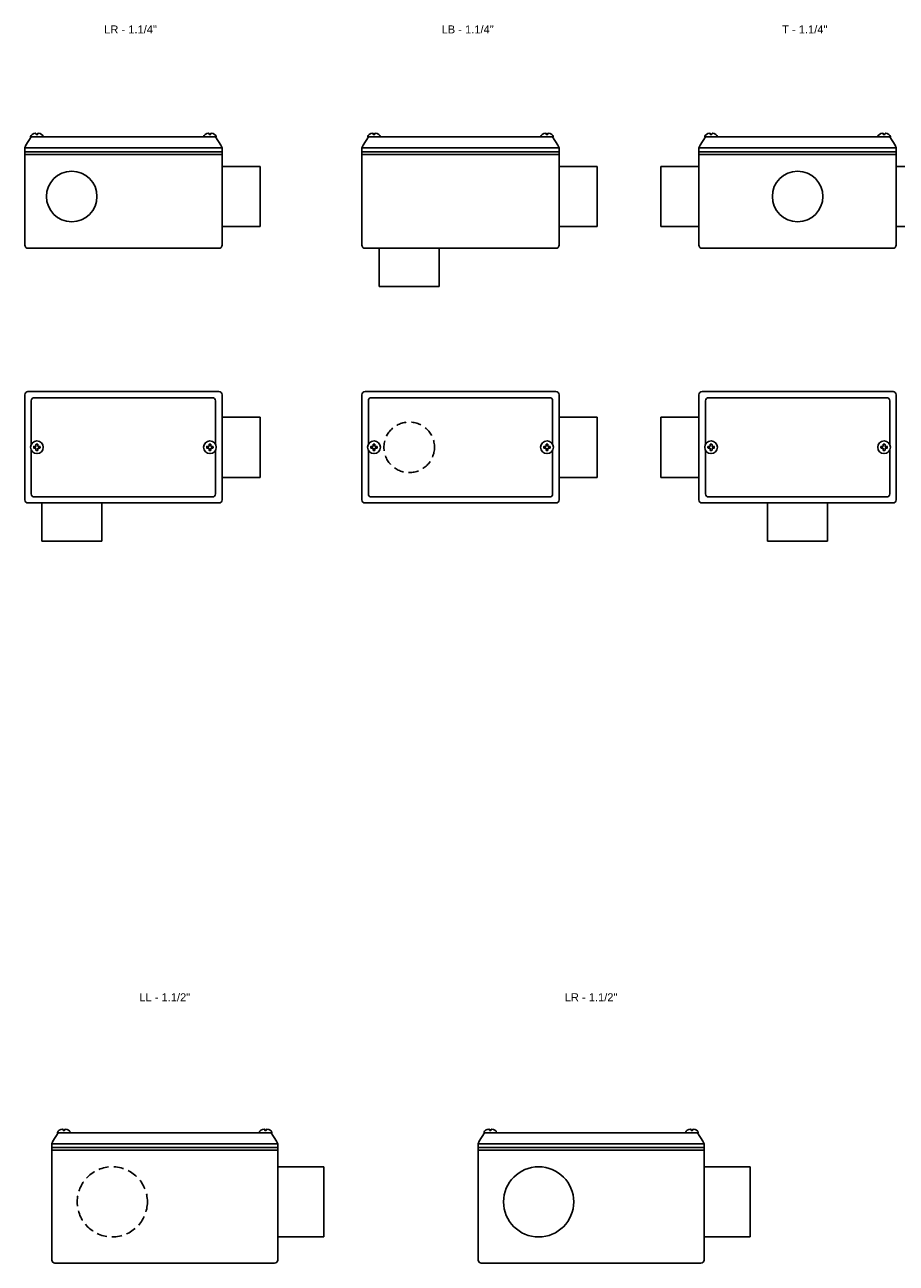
# Model space of a CAD drawing. Header units: millimetres. Extents: x -1637 to 3313, y 823 to 4086.
# Tile 9 of 18: x 1232 to 1780, y 1575 to 2353. Entities that reach past the tile are written whole.
import ezdxf
from ezdxf.enums import TextEntityAlignment as Align

# ---------------------------------------------------------------- set-up
doc = ezdxf.new("R2010")
doc.units = ezdxf.units.MM
doc.linetypes.add('HIDDEN', pattern=[9.525, 6.35, -3.175])
doc.layers.add('CONDULETE', color=8, linetype='Continuous')
doc.layers.add('FURO VASADO', color=251, linetype='HIDDEN')
doc.styles.get("Standard").update_dxf_attribs({"font": 'arial.ttf'})

msp = doc.modelspace()

# ---------------------------------------------------------------- linework, layer by layer
at = {"layer": 'CONDULETE'}
for p, q in [((1236.35, 2282.68), (1232.97, 2277.47)), ((1243.65, 2282.68), (1236.1, 2282.68)), ((1239.35, 2284.31), (1239.3, 2284.87)), ((1239.87, 2284.13), (1239.55, 2284.13)), ((1239.87, 2284.13), (1240.19, 2284.13)), ((1240.39, 2284.31), (1240.44, 2284.87)), ((1243.65, 2282.68), (1344.85, 2282.68)), ((1344.85, 2282.68), (1352.4, 2282.68)), ((1348.11, 2284.31), (1348.06, 2284.87)), ((1348.63, 2284.13), (1348.31, 2284.13)), ((1348.63, 2284.13), (1348.95, 2284.13)), ((1349.15, 2284.31), (1349.2, 2284.87)), ((1352.15, 2282.68), (1355.53, 2277.47)), ((1448.25, 2282.68), (1444.88, 2277.47)), ((1455.55, 2282.68), (1448, 2282.68)), ((1451.26, 2284.31), (1451.21, 2284.87)), ((1451.78, 2284.13), (1451.46, 2284.13)), ((1451.78, 2284.13), (1452.1, 2284.13)), ((1452.3, 2284.31), (1452.35, 2284.87)), ((1455.55, 2282.68), (1556.76, 2282.68)), ((1556.76, 2282.68), (1564.31, 2282.68)), ((1560.01, 2284.31), (1559.96, 2284.87)), ((1560.53, 2284.13), (1560.21, 2284.13)), ((1560.53, 2284.13), (1560.85, 2284.13)), ((1561.05, 2284.31), (1561.1, 2284.87)), ((1564.06, 2282.68), (1567.43, 2277.47)), ((1660.15, 2282.68), (1656.78, 2277.47)), ((1667.45, 2282.68), (1659.91, 2282.68)), ((1663.16, 2284.31), (1663.11, 2284.87)), ((1663.68, 2284.13), (1663.36, 2284.13)), ((1663.68, 2284.13), (1664, 2284.13)), ((1664.2, 2284.31), (1664.25, 2284.87)), ((1667.45, 2282.68), (1768.66, 2282.68)), ((1768.66, 2282.68), (1776.21, 2282.68)), ((1771.92, 2284.31), (1771.87, 2284.87)), ((1772.44, 2284.13), (1772.12, 2284.13)), ((1772.44, 2284.13), (1772.76, 2284.13)), ((1772.96, 2284.31), (1773.01, 2284.87)), ((1775.96, 2282.68), (1779.33, 2277.47)), ((1232.25, 2275.81), (1232.97, 2277.47)), ((1232.25, 2275.81), (1232.25, 2214.68)), ((1232.25, 2275.81), (1356.25, 2275.81)), ((1232.25, 2273.34), (1356.25, 2273.34)), ((1356.25, 2275.81), (1355.53, 2277.47)), ((1356.25, 2214.68), (1356.25, 2275.81)), ((1444.15, 2275.81), (1444.88, 2277.47)), ((1444.15, 2275.81), (1444.15, 2214.68)), ((1444.15, 2275.81), (1568.15, 2275.81)), ((1444.15, 2273.34), (1568.15, 2273.34)), ((1568.15, 2275.81), (1567.43, 2277.47)), ((1568.15, 2214.68), (1568.15, 2275.81)), ((1656.06, 2275.81), (1656.78, 2277.47)), ((1656.06, 2275.81), (1656.06, 2214.68)), ((1656.06, 2275.81), (1780.06, 2275.81)), ((1656.06, 2273.34), (1780.06, 2273.34)), ((1780.06, 2275.81), (1779.33, 2277.47)), ((1780.06, 2214.68), (1780.06, 2275.81)), ((1232.25, 2271.68), (1356.25, 2271.68)), ((1444.15, 2271.68), (1568.15, 2271.68)), ((1656.06, 2271.68), (1780.06, 2271.68)), ((1356.25, 2264.12), (1380.25, 2264.12)), ((1380.25, 2264.12), (1380.25, 2226.37)), ((1568.15, 2264.12), (1592.15, 2264.12)), ((1592.15, 2264.12), (1592.15, 2226.37)), ((1656.06, 2264.12), (1632.06, 2264.12)), ((1632.06, 2264.12), (1632.06, 2226.37)), ((1780.06, 2264.12), (1804.06, 2264.12)), ((1380.25, 2226.37), (1356.25, 2226.37)), ((1592.15, 2226.37), (1568.15, 2226.37)), ((1632.06, 2226.37), (1656.06, 2226.37)), ((1804.06, 2226.37), (1780.06, 2226.37)), ((1234.25, 2212.68), (1354.25, 2212.68)), ((1446.15, 2212.68), (1566.15, 2212.68)), ((1455.04, 2188.68), (1455.04, 2212.68)), ((1492.79, 2212.68), (1492.79, 2188.68)), ((1658.06, 2212.68), (1778.06, 2212.68)), ((1492.79, 2188.68), (1455.04, 2188.68)), ((1232.25, 2120.56), (1232.25, 2054.56)), ((1234.25, 2122.56), (1354.25, 2122.56)), ((1238.35, 2118.76), (1350.15, 2118.76)), ((1356.25, 2120.56), (1356.25, 2054.56)), ((1444.15, 2120.56), (1444.15, 2054.56)), ((1446.15, 2122.56), (1566.15, 2122.56)), ((1450.25, 2118.76), (1562.06, 2118.76)), ((1568.15, 2120.56), (1568.15, 2054.56)), ((1656.06, 2120.56), (1656.06, 2054.56)), ((1658.06, 2122.56), (1778.06, 2122.56)), ((1662.15, 2118.76), (1773.96, 2118.76)), ((1780.06, 2120.56), (1780.06, 2054.56)), ((1236.35, 2116.76), (1236.35, 2089.42)), ((1352.15, 2116.76), (1352.15, 2089.42)), ((1448.25, 2116.76), (1448.25, 2089.42)), ((1564.06, 2116.76), (1564.06, 2089.42)), ((1660.15, 2116.76), (1660.15, 2089.42)), ((1775.96, 2116.76), (1775.96, 2089.42)), ((1356.25, 2106.43), (1380.25, 2106.43)), ((1380.25, 2106.43), (1380.25, 2068.68)), ((1568.15, 2106.43), (1592.15, 2106.43)), ((1592.15, 2106.43), (1592.15, 2068.68)), ((1656.06, 2106.43), (1632.06, 2106.43)), ((1632.06, 2106.43), (1632.06, 2068.68)), ((1237.88, 2087.56), (1237.88, 2087.93)), ((1237.88, 2087.56), (1237.88, 2087.19)), ((1238.08, 2088.13), (1239.14, 2088.13)), ((1238.08, 2086.99), (1239.14, 2086.99)), ((1239.3, 2089.35), (1239.3, 2088.29)), ((1239.3, 2085.76), (1239.3, 2086.83)), ((1239.87, 2089.55), (1239.5, 2089.55)), ((1239.87, 2089.55), (1240.24, 2089.55)), ((1240.44, 2089.35), (1240.44, 2088.29)), ((1240.44, 2085.76), (1240.44, 2086.83)), ((1241.67, 2088.13), (1240.6, 2088.13)), ((1241.67, 2086.99), (1240.6, 2086.99)), ((1241.87, 2087.56), (1241.87, 2087.93)), ((1241.87, 2087.56), (1241.87, 2087.19)), ((1346.63, 2087.56), (1346.63, 2087.93)), ((1346.63, 2087.56), (1346.63, 2087.19)), ((1346.83, 2088.13), (1347.9, 2088.13)), ((1346.83, 2086.99), (1347.9, 2086.99)), ((1348.06, 2089.35), (1348.06, 2088.29)), ((1348.06, 2085.76), (1348.06, 2086.83)), ((1348.63, 2089.55), (1348.26, 2089.55)), ((1348.63, 2089.55), (1349, 2089.55)), ((1349.2, 2089.35), (1349.2, 2088.29)), ((1349.2, 2085.76), (1349.2, 2086.83)), ((1350.42, 2088.13), (1349.36, 2088.13)), ((1350.42, 2086.99), (1349.36, 2086.99)), ((1350.62, 2087.56), (1350.62, 2087.93)), ((1350.62, 2087.56), (1350.62, 2087.19)), ((1449.78, 2087.56), (1449.78, 2087.93)), ((1449.78, 2087.56), (1449.78, 2087.19)), ((1449.98, 2088.13), (1451.05, 2088.13)), ((1449.98, 2086.99), (1451.05, 2086.99)), ((1451.21, 2089.35), (1451.21, 2088.29)), ((1451.21, 2085.76), (1451.21, 2086.83)), ((1451.78, 2089.55), (1451.41, 2089.55)), ((1451.78, 2089.55), (1452.15, 2089.55)), ((1452.35, 2089.35), (1452.35, 2088.29)), ((1452.35, 2085.76), (1452.35, 2086.83)), ((1453.57, 2088.13), (1452.51, 2088.13)), ((1453.57, 2086.99), (1452.51, 2086.99)), ((1453.77, 2087.56), (1453.77, 2087.93)), ((1453.77, 2087.56), (1453.77, 2087.19)), ((1558.54, 2087.56), (1558.54, 2087.93)), ((1558.54, 2087.56), (1558.54, 2087.19)), ((1558.74, 2088.13), (1559.8, 2088.13)), ((1558.74, 2086.99), (1559.8, 2086.99)), ((1559.96, 2089.35), (1559.96, 2088.29)), ((1559.96, 2085.76), (1559.96, 2086.83)), ((1560.53, 2089.55), (1560.16, 2089.55)), ((1560.53, 2089.55), (1560.9, 2089.55)), ((1561.1, 2089.35), (1561.1, 2088.29)), ((1561.1, 2085.76), (1561.1, 2086.83)), ((1562.33, 2088.13), (1561.26, 2088.13)), ((1562.33, 2086.99), (1561.26, 2086.99)), ((1562.53, 2087.56), (1562.53, 2087.93)), ((1562.53, 2087.56), (1562.53, 2087.19)), ((1661.69, 2087.56), (1661.69, 2087.93)), ((1661.69, 2087.56), (1661.69, 2087.19)), ((1661.89, 2088.13), (1662.95, 2088.13)), ((1661.89, 2086.99), (1662.95, 2086.99)), ((1663.11, 2089.35), (1663.11, 2088.29)), ((1663.11, 2085.76), (1663.11, 2086.83)), ((1663.68, 2089.55), (1663.31, 2089.55)), ((1663.68, 2089.55), (1664.05, 2089.55)), ((1664.25, 2089.35), (1664.25, 2088.29)), ((1664.25, 2085.76), (1664.25, 2086.83)), ((1665.48, 2088.13), (1664.41, 2088.13)), ((1665.48, 2086.99), (1664.41, 2086.99)), ((1665.68, 2087.56), (1665.68, 2087.93)), ((1665.68, 2087.56), (1665.68, 2087.19)), ((1770.44, 2087.56), (1770.44, 2087.93)), ((1770.44, 2087.56), (1770.44, 2087.19)), ((1770.64, 2088.13), (1771.71, 2088.13)), ((1770.64, 2086.99), (1771.71, 2086.99)), ((1771.87, 2089.35), (1771.87, 2088.29)), ((1771.87, 2085.76), (1771.87, 2086.83)), ((1772.44, 2089.55), (1772.07, 2089.55)), ((1772.44, 2089.55), (1772.81, 2089.55)), ((1773.01, 2089.35), (1773.01, 2088.29)), ((1773.01, 2085.76), (1773.01, 2086.83)), ((1774.23, 2088.13), (1773.17, 2088.13)), ((1774.23, 2086.99), (1773.17, 2086.99)), ((1774.43, 2087.56), (1774.43, 2087.93)), ((1774.43, 2087.56), (1774.43, 2087.19)), ((1236.35, 2085.69), (1236.35, 2058.35)), ((1236.35, 2085.69), (1236.35, 2058.35)), ((1239.87, 2085.56), (1239.5, 2085.56)), ((1239.87, 2085.56), (1240.24, 2085.56)), ((1348.63, 2085.56), (1348.26, 2085.56)), ((1348.63, 2085.56), (1349, 2085.56)), ((1352.15, 2085.69), (1352.15, 2058.35)), ((1352.15, 2085.69), (1352.15, 2058.35)), ((1448.25, 2085.69), (1448.25, 2058.35)), ((1448.25, 2085.69), (1448.25, 2058.35)), ((1451.78, 2085.56), (1451.41, 2085.56)), ((1451.78, 2085.56), (1452.15, 2085.56)), ((1560.53, 2085.56), (1560.16, 2085.56)), ((1560.53, 2085.56), (1560.9, 2085.56)), ((1564.06, 2085.69), (1564.06, 2058.35)), ((1564.06, 2085.69), (1564.06, 2058.35)), ((1660.15, 2085.69), (1660.15, 2058.35)), ((1660.15, 2085.69), (1660.15, 2058.35)), ((1663.68, 2085.56), (1663.31, 2085.56)), ((1663.68, 2085.56), (1664.05, 2085.56)), ((1772.44, 2085.56), (1772.07, 2085.56)), ((1772.44, 2085.56), (1772.81, 2085.56)), ((1775.96, 2085.69), (1775.96, 2058.35)), ((1775.96, 2085.69), (1775.96, 2058.35)), ((1380.25, 2068.68), (1356.25, 2068.68)), ((1592.15, 2068.68), (1568.15, 2068.68)), ((1632.06, 2068.68), (1656.06, 2068.68)), ((1238.35, 2056.35), (1350.15, 2056.35)), ((1450.25, 2056.35), (1562.06, 2056.35)), ((1662.15, 2056.35), (1773.96, 2056.35)), ((1234.25, 2052.56), (1354.25, 2052.56)), ((1242.89, 2028.56), (1242.89, 2052.56)), ((1280.64, 2052.56), (1280.64, 2028.56)), ((1446.15, 2052.56), (1566.15, 2052.56)), ((1658.06, 2052.56), (1778.06, 2052.56)), ((1699.18, 2028.56), (1699.18, 2052.56)), ((1736.93, 2052.56), (1736.93, 2028.56)), ((1280.64, 2028.56), (1242.89, 2028.56)), ((1736.93, 2028.56), (1699.18, 2028.56)), ((1256.33, 1658.28), (1256.28, 1658.84)), ((1257.37, 1658.28), (1257.42, 1658.84)), ((1383.09, 1658.28), (1383.04, 1658.84)), ((1384.13, 1658.28), (1384.18, 1658.84)), ((1524.33, 1658.28), (1524.28, 1658.84)), ((1525.37, 1658.28), (1525.42, 1658.84)), ((1651.09, 1658.28), (1651.04, 1658.84)), ((1652.13, 1658.28), (1652.18, 1658.84)), ((1249.23, 1649.78), (1249.95, 1651.44)), ((1253.33, 1656.65), (1249.95, 1651.44)), ((1260.63, 1656.65), (1253.08, 1656.65)), ((1256.85, 1658.1), (1256.53, 1658.1)), ((1256.85, 1658.1), (1257.17, 1658.1)), ((1260.63, 1656.65), (1379.83, 1656.65)), ((1379.83, 1656.65), (1387.38, 1656.65)), ((1383.61, 1658.1), (1383.29, 1658.1)), ((1383.61, 1658.1), (1383.93, 1658.1)), ((1387.13, 1656.65), (1390.51, 1651.44)), ((1391.23, 1649.78), (1390.51, 1651.44)), ((1517.23, 1649.78), (1517.96, 1651.44)), ((1521.33, 1656.65), (1517.96, 1651.44)), ((1528.63, 1656.65), (1521.08, 1656.65)), ((1524.85, 1658.1), (1524.53, 1658.1)), ((1524.85, 1658.1), (1525.17, 1658.1)), ((1528.63, 1656.65), (1647.83, 1656.65)), ((1647.83, 1656.65), (1655.38, 1656.65)), ((1651.61, 1658.1), (1651.29, 1658.1)), ((1651.61, 1658.1), (1651.93, 1658.1)), ((1655.14, 1656.65), (1658.51, 1651.44)), ((1659.23, 1649.78), (1658.51, 1651.44)), ((1249.23, 1649.78), (1249.23, 1576.65)), ((1249.23, 1649.78), (1391.23, 1649.78)), ((1249.23, 1647.31), (1391.23, 1647.31)), ((1249.23, 1645.65), (1391.23, 1645.65)), ((1391.23, 1576.65), (1391.23, 1649.78)), ((1517.23, 1649.78), (1517.23, 1576.65)), ((1517.23, 1649.78), (1659.23, 1649.78)), ((1517.23, 1647.31), (1659.23, 1647.31)), ((1517.23, 1645.65), (1659.23, 1645.65)), ((1659.23, 1576.65), (1659.23, 1649.78)), ((1391.23, 1635.27), (1420.23, 1635.27)), ((1420.23, 1635.27), (1420.23, 1591.17)), ((1659.23, 1635.27), (1688.23, 1635.27)), ((1688.23, 1635.27), (1688.23, 1591.17)), ((1420.23, 1591.17), (1391.23, 1591.17)), ((1688.23, 1591.17), (1659.23, 1591.17)), ((1251.23, 1574.65), (1389.23, 1574.65)), ((1519.23, 1574.65), (1657.23, 1574.65))]:
    msp.add_line(p, q, dxfattribs=at)
for centre, radius in [((1261.77, 2245.24), 15.88), ((1718.06, 2245.24), 15.88), ((1239.87, 2087.56), 3.99), ((1348.63, 2087.56), 3.99), ((1451.78, 2087.56), 3.99), ((1560.53, 2087.56), 3.99), ((1663.68, 2087.56), 3.99), ((1772.44, 2087.56), 3.99), ((1555.28, 1613.22), 22.05)]:
    msp.add_circle(centre, radius, dxfattribs=at)
for centre, radius, start, end in [((1236.1, 2282.88), 0.2, 170.96153, 270), ((1239.1, 2284.85), 0.2, 5.15271, 97.00038), ((1239.55, 2284.33), 0.2, 185.15271, 270), ((1240.19, 2284.33), 0.2, 270, 354.84729), ((1240.64, 2284.85), 0.2, 82.99962, 174.84729), ((1243.65, 2282.88), 0.2, 270, 9.03847), ((1344.85, 2282.88), 0.2, 170.96153, 270), ((1347.86, 2284.85), 0.2, 5.15271, 97.00038), ((1348.31, 2284.33), 0.2, 185.15271, 270), ((1348.95, 2284.33), 0.2, 270, 354.84729), ((1349.4, 2284.85), 0.2, 82.99962, 174.84729), ((1352.4, 2282.88), 0.2, 270, 9.03847), ((1448, 2282.88), 0.2, 170.96153, 270), ((1451.01, 2284.85), 0.2, 5.15271, 97.00038), ((1451.46, 2284.33), 0.2, 185.15271, 270), ((1452.1, 2284.33), 0.2, 270, 354.84729), ((1452.55, 2284.85), 0.2, 82.99962, 174.84729), ((1455.55, 2282.88), 0.2, 270, 9.03847), ((1556.76, 2282.88), 0.2, 170.96153, 270), ((1559.76, 2284.85), 0.2, 5.15271, 97.00038), ((1560.21, 2284.33), 0.2, 185.15271, 270), ((1560.85, 2284.33), 0.2, 270, 354.84729), ((1561.3, 2284.85), 0.2, 82.99962, 174.84729), ((1564.31, 2282.88), 0.2, 270, 9.03847), ((1659.91, 2282.88), 0.2, 170.96153, 270), ((1662.91, 2284.85), 0.2, 5.15271, 97.00038), ((1663.36, 2284.33), 0.2, 185.15271, 270), ((1664, 2284.33), 0.2, 270, 354.84729), ((1664.45, 2284.85), 0.2, 82.99962, 174.84729), ((1667.45, 2282.88), 0.2, 270, 9.03847), ((1768.66, 2282.88), 0.2, 170.96153, 270), ((1771.67, 2284.85), 0.2, 5.15271, 97.00038), ((1772.12, 2284.33), 0.2, 185.15271, 270), ((1772.76, 2284.33), 0.2, 270, 354.84729), ((1773.2, 2284.85), 0.2, 82.99962, 174.84729), ((1776.21, 2282.88), 0.2, 270, 9.03847), ((1234.25, 2214.68), 2, 180, 270), ((1354.25, 2214.68), 2, 270, 0), ((1446.15, 2214.68), 2, 180, 270), ((1566.15, 2214.68), 2, 270, 0), ((1658.06, 2214.68), 2, 180, 270), ((1778.06, 2214.68), 2, 270, 0), ((1234.25, 2120.56), 2, 90, 180), ((1238.35, 2116.76), 2, 90, 180), ((1350.15, 2116.76), 2, 0, 90), ((1354.25, 2120.56), 2, 0, 90), ((1446.15, 2120.56), 2, 90, 180), ((1450.25, 2116.76), 2, 90, 180), ((1562.06, 2116.76), 2, 0, 90), ((1566.15, 2120.56), 2, 0, 90), ((1658.06, 2120.56), 2, 90, 180), ((1662.15, 2116.76), 2, 90, 180), ((1773.96, 2116.76), 2, 0, 90), ((1778.06, 2120.56), 2, 0, 90), ((1238.08, 2087.93), 0.2, 90, 180), ((1238.08, 2087.19), 0.2, 180, 270), ((1239.14, 2088.29), 0.16, 270, 0), ((1239.14, 2086.83), 0.16, 0, 90), ((1239.5, 2089.35), 0.2, 90, 180), ((1240.24, 2089.35), 0.2, 0, 90), ((1240.6, 2088.29), 0.16, 180, 270), ((1240.6, 2086.83), 0.16, 90, 180), ((1241.67, 2087.93), 0.2, 0, 90), ((1241.67, 2087.19), 0.2, 270, 0), ((1346.83, 2087.93), 0.2, 90, 180), ((1346.83, 2087.19), 0.2, 180, 270), ((1347.9, 2088.29), 0.16, 270, 0), ((1347.9, 2086.83), 0.16, 0, 90), ((1348.26, 2089.35), 0.2, 90, 180), ((1349, 2089.35), 0.2, 0, 90), ((1349.36, 2088.29), 0.16, 180, 270), ((1349.36, 2086.83), 0.16, 90, 180), ((1350.42, 2087.93), 0.2, 0, 90), ((1350.42, 2087.19), 0.2, 270, 0), ((1449.98, 2087.93), 0.2, 90, 180), ((1449.98, 2087.19), 0.2, 180, 270), ((1451.05, 2088.29), 0.16, 270, 0), ((1451.05, 2086.83), 0.16, 0, 90), ((1451.41, 2089.35), 0.2, 90, 180), ((1452.15, 2089.35), 0.2, 0, 90), ((1452.51, 2088.29), 0.16, 180, 270), ((1452.51, 2086.83), 0.16, 90, 180), ((1453.57, 2087.93), 0.2, 0, 90), ((1453.57, 2087.19), 0.2, 270, 0), ((1558.74, 2087.93), 0.2, 90, 180), ((1558.74, 2087.19), 0.2, 180, 270), ((1559.8, 2088.29), 0.16, 270, 0), ((1559.8, 2086.83), 0.16, 0, 90), ((1560.16, 2089.35), 0.2, 90, 180), ((1560.9, 2089.35), 0.2, 0, 90), ((1561.26, 2088.29), 0.16, 180, 270), ((1561.26, 2086.83), 0.16, 90, 180), ((1562.33, 2087.93), 0.2, 0, 90), ((1562.33, 2087.19), 0.2, 270, 0), ((1661.89, 2087.93), 0.2, 90, 180), ((1661.89, 2087.19), 0.2, 180, 270), ((1662.95, 2088.29), 0.16, 270, 0), ((1662.95, 2086.83), 0.16, 0, 90), ((1663.31, 2089.35), 0.2, 90, 180), ((1664.05, 2089.35), 0.2, 0, 90), ((1664.41, 2088.29), 0.16, 180, 270), ((1664.41, 2086.83), 0.16, 90, 180), ((1665.48, 2087.93), 0.2, 0, 90), ((1665.48, 2087.19), 0.2, 270, 0), ((1770.64, 2087.93), 0.2, 90, 180), ((1770.64, 2087.19), 0.2, 180, 270), ((1771.71, 2088.29), 0.16, 270, 0), ((1771.71, 2086.83), 0.16, 0, 90), ((1772.07, 2089.35), 0.2, 90, 180), ((1772.81, 2089.35), 0.2, 0, 90), ((1773.17, 2088.29), 0.16, 180, 270), ((1773.17, 2086.83), 0.16, 90, 180), ((1774.23, 2087.93), 0.2, 0, 90), ((1774.23, 2087.19), 0.2, 270, 0), ((1239.5, 2085.76), 0.2, 180, 270), ((1240.24, 2085.76), 0.2, 270, 0), ((1348.26, 2085.76), 0.2, 180, 270), ((1349, 2085.76), 0.2, 270, 0), ((1451.41, 2085.76), 0.2, 180, 270), ((1452.15, 2085.76), 0.2, 270, 0), ((1560.16, 2085.76), 0.2, 180, 270), ((1560.9, 2085.76), 0.2, 270, 0), ((1663.31, 2085.76), 0.2, 180, 270), ((1664.05, 2085.76), 0.2, 270, 0), ((1772.07, 2085.76), 0.2, 180, 270), ((1772.81, 2085.76), 0.2, 270, 0), ((1238.35, 2058.35), 2, 180, 270), ((1350.15, 2058.35), 2, 270, 0), ((1450.25, 2058.35), 2, 180, 270), ((1562.06, 2058.35), 2, 270, 0), ((1662.15, 2058.35), 2, 180, 270), ((1773.96, 2058.35), 2, 270, 0), ((1234.25, 2054.56), 2, 180, 270), ((1354.25, 2054.56), 2, 270, 0), ((1446.15, 2054.56), 2, 180, 270), ((1566.15, 2054.56), 2, 270, 0), ((1658.06, 2054.56), 2, 180, 270), ((1778.06, 2054.56), 2, 270, 0), ((1256.08, 1658.82), 0.2, 5.15271, 97.00038), ((1256.53, 1658.3), 0.2, 185.15271, 270), ((1257.17, 1658.3), 0.2, 270, 354.84729), ((1257.62, 1658.82), 0.2, 82.99962, 174.84729), ((1382.84, 1658.82), 0.2, 5.15271, 97.00038), ((1383.29, 1658.3), 0.2, 185.15271, 270), ((1383.93, 1658.3), 0.2, 270, 354.84729), ((1384.38, 1658.82), 0.2, 82.99962, 174.84729), ((1524.08, 1658.82), 0.2, 5.15271, 97.00038), ((1524.53, 1658.3), 0.2, 185.15271, 270), ((1525.17, 1658.3), 0.2, 270, 354.84729), ((1525.62, 1658.82), 0.2, 82.99962, 174.84729), ((1650.84, 1658.82), 0.2, 5.15271, 97.00038), ((1651.29, 1658.3), 0.2, 185.15271, 270), ((1651.93, 1658.3), 0.2, 270, 354.84729), ((1652.38, 1658.82), 0.2, 82.99962, 174.84729), ((1253.08, 1656.85), 0.2, 170.96153, 270), ((1260.63, 1656.85), 0.2, 270, 9.03847), ((1379.83, 1656.85), 0.2, 170.96153, 270), ((1387.38, 1656.85), 0.2, 270, 9.03847), ((1521.08, 1656.85), 0.2, 170.96153, 270), ((1528.63, 1656.85), 0.2, 270, 9.03847), ((1647.83, 1656.85), 0.2, 170.96153, 270), ((1655.38, 1656.85), 0.2, 270, 9.03847), ((1251.23, 1576.65), 2, 180, 270), ((1389.23, 1576.65), 2, 270, 0), ((1519.23, 1576.65), 2, 180, 270), ((1657.23, 1576.65), 2, 270, 0)]:
    msp.add_arc(centre, radius, start, end, dxfattribs=at)
for centre, major_axis, start_param, end_param in [((1239.87, 2282.68), (-3.99, 0), -1.37064, -0.095985), ((1239.87, 2282.68), (3.99, 0), 0.095985, 1.37064), ((1451.78, 2282.68), (-3.99, 0), -1.37064, -0.095985), ((1451.78, 2282.68), (3.99, 0), 0.095985, 1.37064), ((1663.68, 2282.68), (-3.99, 0), -1.37064, -0.095985), ((1663.68, 2282.68), (3.99, 0), 0.095985, 1.37064), ((1256.85, 1656.65), (3.99, 0), 1.770953, 3.045608), ((1256.85, 1656.65), (3.99, 0), 0.095985, 1.37064), ((1524.85, 1656.65), (3.99, 0), 1.770953, 3.045608), ((1524.85, 1656.65), (3.99, 0), 0.095985, 1.37064)]:
    msp.add_ellipse(centre, major_axis=major_axis, ratio=0.605263, start_param=start_param, end_param=end_param, dxfattribs=at)
at = {"layer": 'CONDULETE', "extrusion": (0, 0, -1)}
for centre, start_param, end_param in [((1348.63, 2282.68), 0.095985, 1.37064), ((1348.63, 2282.68), 1.770953, 3.045608), ((1560.53, 2282.68), 0.095985, 1.37064), ((1560.53, 2282.68), 1.770953, 3.045608), ((1772.44, 2282.68), 0.095985, 1.37064), ((1772.44, 2282.68), 1.770953, 3.045608), ((1383.61, 1656.65), 0.095985, 1.37064), ((1383.61, 1656.65), 1.770953, 3.045608), ((1651.61, 1656.65), 0.095985, 1.37064), ((1651.61, 1656.65), 1.770953, 3.045608)]:
    msp.add_ellipse(centre, major_axis=(-3.99, 0), ratio=0.605263, start_param=start_param, end_param=end_param, dxfattribs=at)
at = {"layer": 'FURO VASADO', "linetype": 'HIDDEN'}
for centre, radius in [((1473.91, 2087.56), 15.88), ((1287.28, 1613.22), 22.05)]:
    msp.add_circle(centre, radius, dxfattribs=at)

# ---------------------------------------------------------------- texts
at = {"color": 1}
for s, p in [('LR - 1.1/4"', (1298.75, 2347.76)), ('LB - 1.1/4"', (1510.65, 2347.76)), ('T - 1.1/4"', (1722.56, 2347.76)), ('LL - 1.1/2"', (1320.23, 1739.34)), ('LR - 1.1/2"', (1588.23, 1739.34))]:
    msp.add_text(s, height=5, dxfattribs=at).set_placement(p, align=Align.CENTER)

doc.saveas('drawing.dxf')
